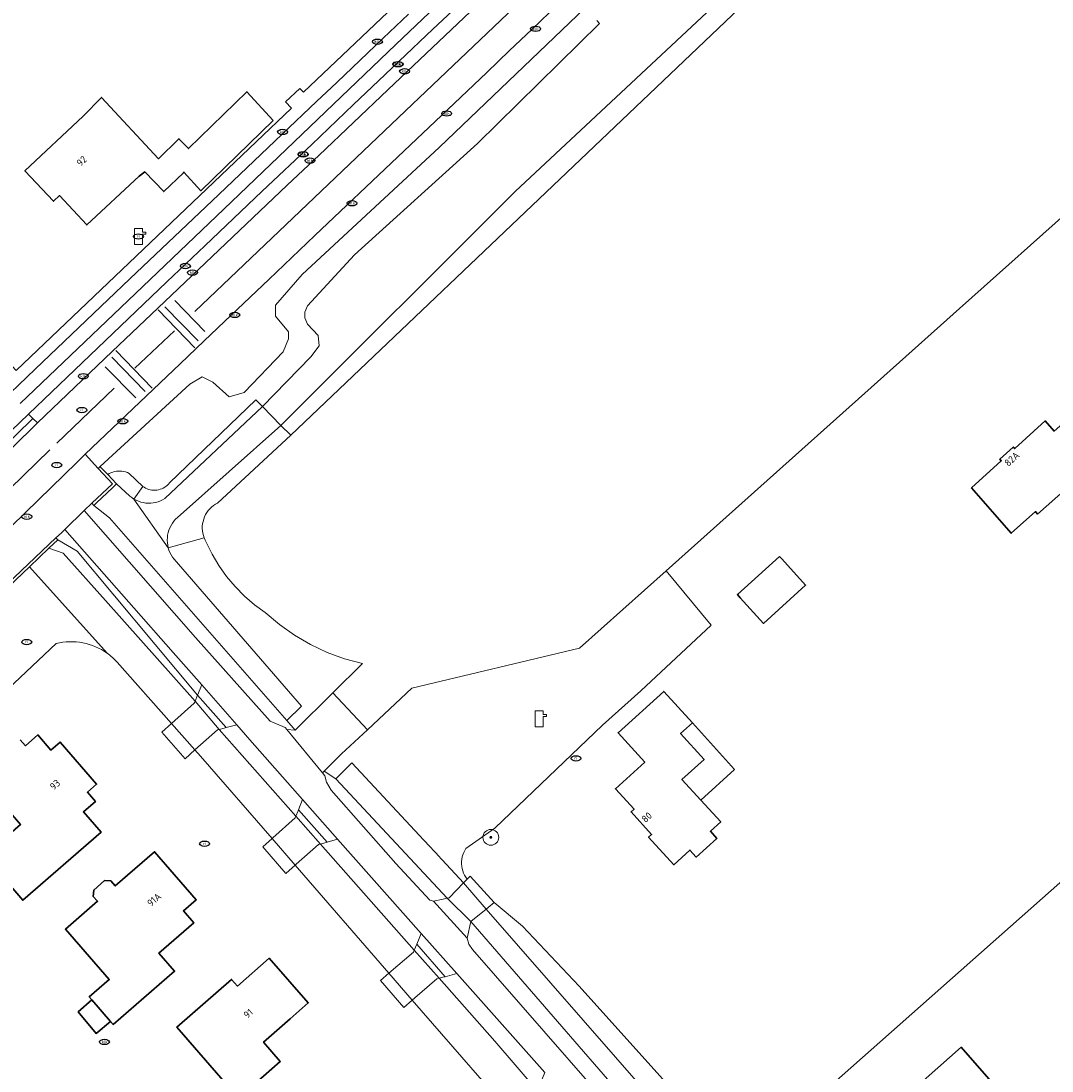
# Model space of a CAD drawing. Header units: metres. Extents: x 103671 to 105190, y 427150 to 429171.
# Tile 108 of 256: x 104061 to 104191, y 427918 to 428050. Entities that reach past the tile are written whole.
import ezdxf
from ezdxf.enums import TextEntityAlignment as Align

# ---------------------------------------------------------------- set-up
doc = ezdxf.new("R2010")
doc.units = ezdxf.units.M
for name, color, linetype, lineweight in [('B-WE-GR-BOOM-S', 253, 'Continuous', 25), ('B-WE-GR-GROENVOORZIENING-GV', 253, 'Continuous', 18), ('B-WE-GR-HAAG-GV', 253, 'Continuous', 13), ('B-WE-IE-MEUBILAIR-S', 253, 'Continuous', 25), ('B-WE-IE-TERREINAFSCHEIDING_KUNSTMATIG_MUUR-G', 253, 'IE-TERREINAFSCHEIDING_KUNSTMATIG-SO', 18), ('B-WE-IE-TERREINAFSCHEIDING_KUNSTMATIG_MUUR-GV', 253, 'Continuous', 18), ('B-WE-KL-WATER-S', 253, 'Continuous', 25), ('B-WE-KW-KUNSTWERK_DEK-GV', 253, 'Continuous', 18), ('B-WE-KW-KUNSTWERK_LANDHOOFD-GV', 253, 'Continuous', 18), ('B-WE-OG-BEBOUWING-GV', 253, 'Continuous', 35), ('B-WE-OG-BEBOUWING-T18', 7, 'Continuous', 18), ('B-WE-OG-BEBOUWING_OVERBOUWING-GV', 253, 'Continuous', 18), ('B-WE-OG-TERREIN_ERF-GV', 253, 'Continuous', 18), ('B-WE-OG-TERREIN_OEVER-GV', 253, 'Continuous', 18), ('B-WE-OG-TERREIN_ONBEGROEID_ZAND-GV', 253, 'Continuous', 18), ('B-WE-OG-WATER_SLOOT-GV', 253, 'Continuous', 18), ('B-WE-OG-WEG-GV', 253, 'Continuous', 18), ('B-WE-VH-GESLOTENVERHARDING-GV', 253, 'Continuous', 18), ('B-WE-VH-GESLOTENVERHARDING_ASFALT-GV', 253, 'Continuous', 18), ('B-WE-VH-GESLOTENVERHARDING_BETON-GV', 253, 'Continuous', 18), ('B-WE-VH-OPENVERHARDING_BETONELEMENT-GV', 253, 'Continuous', 18), ('B-WE-VH-OPENVERHARDING_BETONSTRAATSTEEN-GV', 253, 'Continuous', 18), ('B-WE-VH-OPENVERHARDING_TEGEL-GV', 253, 'Continuous', 18), ('B-WE-VW-MARKERING_PICTOGRAM-G', 253, 'Continuous', 18)]:
    doc.layers.add(name, color=color, linetype=linetype, lineweight=lineweight)
doc.styles.add('NLCS-ISO', font='NLCS-ISO.ttf')
doc.styles.add('NLCS-ISO-M500-T18', font='NLCS-ISO.ttf', dxfattribs={"height": 0.9})
doc.linetypes.add('IE-TERREINAFSCHEIDING_KUNSTMATIG-SO', pattern='A,4,[82,NLCS.SHX,S=0.75,R=90,X=0,Y=0],4,-2', length=10)

# ---------------------------------------------------------------- blocks, each defined once
blk = doc.blocks.new('SKL-WATER_POMP-SO')
at = {"color": 0, "linetype": 'ByBlock', "lineweight": 18}
blk.add_lwpolyline([(1, 1.09), (1, 2), (-1, 2), (-1, -2), (1, -2), (1, 0.57), (1.85, 0.57), (1.85, 1.09)], close=True, dxfattribs=at)
blk = doc.blocks.new('SIE-MEUBILAIR_PUT_KOLK-SO')
blk.add_ellipse((0, 0), major_axis=(1.25, 0), ratio=0.54)
at = {"style": 'NLCS-ISO'}
blk.add_text('klk', height=0.75, dxfattribs=at).set_placement((0.03, 0), align=Align.MIDDLE_CENTER)
blk = doc.blocks.new('SIE-MEUBILAIR_PUT_RIOOLPUT-SO')
blk.add_ellipse((0, 0), major_axis=(1.25, 0), ratio=0.54)
at = {"style": 'NLCS-ISO'}
blk.add_text('ri', height=0.75, dxfattribs=at).set_placement((-0.04, 0.07), align=Align.MIDDLE_CENTER)
blk = doc.blocks.new('SGR-BOOM_GBKN-SO')
at = {"linetype": 'ByBlock', "lineweight": 18}
h = blk.add_hatch(color=0, dxfattribs=at)
h.dxf.hatch_style = 1
edge = h.paths.add_edge_path()
edge.add_arc((0, 0), 0.25, 0, 360)
at = {"color": 0, "linetype": 'ByBlock', "lineweight": 18}
for radius in [2, 0.25]:
    blk.add_circle((0, 0), radius, dxfattribs=at)
at = {"color": 0, "linetype": 'ByBlock', "lineweight": 18, "style": 'NLCS-ISO'}
blk.add_attdef('SOORT', (2.5, 0), '', height=1.5, dxfattribs=at)

msp = doc.modelspace()

# ---------------------------------------------------------------- linework, layer by layer
at = {"layer": 'B-WE-GR-GROENVOORZIENING-GV', "flags": 128}
msp.add_lwpolyline([(104066.539, 427986.359), (104066.124, 427985.956), (104065.41, 427985.302), (104065.649, 427985.064), (104068.107, 427983.62), (104072.602, 427978.247), (104083.279, 427965.485), (104083.799, 427966.772), (104080.195, 427970.863)], close=True, dxfattribs=at)
at = {"layer": 'B-WE-GR-HAAG-GV', "flags": 128}
msp.add_lwpolyline([(104061.975, 428000.891), (104062.524, 428000.362), (104063.107, 427999.816), (104072.521, 428008.793), (104078.314, 428014.292), (104083.415, 428019.141), (104094.568, 428029.749), (104098.616, 428033.538), (104107.268, 428041.755), (104112.115, 428046.355), (104120.823, 428054.657), (104119.82, 428055.909), (104117.938, 428054.126), (104112.961, 428049.411), (104108.689, 428045.379), (104106.097, 428042.89), (104102.953, 428039.907), (104097.677, 428034.881), (104091.426, 428028.987), (104084.179, 428022.112), (104079.401, 428017.555)], close=True, dxfattribs=at)
at = {"layer": 'B-WE-IE-TERREINAFSCHEIDING_KUNSTMATIG_MUUR-G', "flags": 128}
msp.add_lwpolyline([(104002.947, 427925.373), (104002.69, 427925.65), (104065.41, 427985.302), (104065.649, 427985.064), (104064.543, 427984.011), (104062.088, 427981.674), (104004.954, 427927.284), (104003.716, 427926.105)], close=True, dxfattribs=at)
at = {"layer": 'B-WE-IE-TERREINAFSCHEIDING_KUNSTMATIG_MUUR-GV', "flags": 128}
for points in [[(104069.958, 427989.675), (104070.223, 427989.407), (104070.557, 427989.724), (104072.552, 427991.614), (104073.064, 427992.099), (104071.955, 427993.278), (104071.103, 427994.183), (104071.01, 427994.282), (104070.744, 427994.031), (104072.544, 427992.115)], [(104004.954, 427927.284), (104062.088, 427981.674), (104064.543, 427984.011), (104065.649, 427985.064), (104065.41, 427985.302), (104002.69, 427925.65), (104002.947, 427925.373), (104003.716, 427926.105)]]:
    msp.add_lwpolyline(points, close=True, dxfattribs=at)
at = {"layer": 'B-WE-KW-KUNSTWERK_DEK-GV', "flags": 128}
for points in [[(104085.997, 427961.153), (104086.628, 427961.326), (104086.884, 427961.396), (104083.279, 427965.485), (104082.968, 427964.717), (104082.929, 427964.619), (104082.866, 427964.462), (104079.992, 427961.913), (104078.763, 427960.822), (104081.703, 427957.478), (104082.956, 427958.583), (104085.813, 427961.102)], [(104099.61, 427946.955), (104095.997, 427951.033), (104095.951, 427950.922), (104095.665, 427950.229), (104095.58, 427950.023), (104092.763, 427947.513), (104092.687, 427947.445), (104091.491, 427946.379), (104094.43, 427943.026), (104095.584, 427944.045), (104095.727, 427944.172), (104098.532, 427946.65), (104098.773, 427946.718)], [(104117.654, 427942.692), (104116.827, 427941.835), (104115.002, 427939.945), (104114.753, 427939.893), (104114.257, 427939.79), (104113.02, 427939.531), (104117.275, 427934.885), (104117.715, 427936.954), (104119.653, 427938.521), (104120.683, 427939.355)], [(104110.919, 427934.121), (104110.597, 427933.359), (104110.493, 427933.113), (104107.405, 427930.435), (104106.345, 427929.516), (104109.287, 427926.143), (104110.34, 427927.055), (104110.661, 427927.333), (104113.428, 427929.733), (104113.737, 427929.811), (104114.216, 427929.941), (104114.484, 427930.013)]]:
    msp.add_lwpolyline(points, close=True, dxfattribs=at)
at = {"layer": 'B-WE-KW-KUNSTWERK_LANDHOOFD-GV', "flags": 128}
for points in [[(104083.279, 427965.485), (104082.968, 427964.717), (104085.997, 427961.153), (104086.628, 427961.326), (104086.884, 427961.396)], [(104079.992, 427961.913), (104078.763, 427960.822), (104081.703, 427957.478), (104082.956, 427958.583)], [(104095.997, 427951.033), (104095.951, 427950.922), (104095.665, 427950.229), (104098.773, 427946.718), (104099.61, 427946.955)], [(104092.687, 427947.445), (104091.491, 427946.379), (104094.43, 427943.026), (104095.584, 427944.045)], [(104116.827, 427941.835), (104119.653, 427938.521), (104120.683, 427939.355), (104117.654, 427942.692), (104117.272, 427942.296)], [(104114.753, 427939.893), (104114.257, 427939.79), (104113.02, 427939.531), (104117.275, 427934.885), (104117.715, 427936.954)], [(104110.919, 427934.121), (104110.597, 427933.359), (104113.737, 427929.811), (104114.216, 427929.941), (104114.484, 427930.013)], [(104107.405, 427930.435), (104106.345, 427929.516), (104109.287, 427926.143), (104110.34, 427927.055)]]:
    msp.add_lwpolyline(points, close=True, dxfattribs=at)
at = {"layer": 'B-WE-OG-BEBOUWING-GV', "flags": 128}
for points in [[(104092.829, 428037.913), (104089.505, 428041.518), (104082.132, 428034.361), (104080.929, 428035.6), (104078.339, 428033.087), (104071.19, 428040.814), (104068.873, 428038.444), (104061.509, 428031.578), (104065.108, 428027.717), (104065.879, 428028.436), (104069.322, 428024.743), (104075.915, 428030.89), (104076.622, 428031.421), (104079.029, 428028.941), (104081.489, 428031.328), (104081.567, 428031.404), (104083.698, 428029.051)], [(104189.171, 427988.301), (104192.834, 427991.54), (104192.562, 427991.848), (104194.717, 427993.754), (104196.37, 427991.884), (104201.324, 427996.265), (104195.668, 428002.661), (104191.271, 427998.772), (104190.151, 428000.039), (104186.306, 427996.549), (104186.117, 427996.758), (104184.421, 427995.219), (104184.61, 427995.01), (104180.868, 427991.614), (104185.862, 427985.888), (104188.898, 427988.623)], [(104156.637, 427982.976), (104151.331, 427978.155), (104151.7, 427977.749), (104154.627, 427974.528), (104159.933, 427979.349), (104156.936, 427982.646)], [(104145.656, 427961.987), (104142.052, 427965.953), (104136.302, 427960.756), (104139.665, 427957.056), (104135.963, 427953.694), (104138.304, 427951.118), (104137.934, 427950.782), (104140.516, 427947.94), (104140.146, 427947.604), (104143.306, 427944.125), (104145.342, 427945.974), (104146.149, 427945.086), (104148.74, 427947.44), (104147.933, 427948.328), (104149.228, 427949.505), (104146.713, 427952.272), (104144.352, 427954.87), (104147.128, 427957.393), (104144.176, 427960.642)], [(104072.324, 427924.367), (104072.649, 427923.993), (104080.375, 427930.706), (104078.407, 427932.97), (104082.803, 427936.79), (104081.493, 427938.297), (104083.116, 427939.707), (104077.862, 427945.754), (104072.903, 427941.444), (104072.358, 427942.071), (104071.56, 427942.127), (104070.186, 427940.933), (104070.13, 427940.135), (104070.675, 427939.508), (104066.629, 427935.992), (104072.139, 427929.652), (104069.625, 427927.468), (104069.95, 427927.095)], [(104094.971, 427924.706), (104097.239, 427926.7), (104092.315, 427932.336), (104088.301, 427928.829), (104087.577, 427929.658), (104080.687, 427923.637), (104088.442, 427914.719), (104093.703, 427919.332), (104091.613, 427921.755)], [(104069.95, 427927.095), (104068.24, 427925.564), (104070.516, 427922.86), (104072.324, 427924.367)]]:
    msp.add_lwpolyline(points, close=True, dxfattribs=at)
for points in [[(104057.209, 427956.657), (104057.815, 427955.96), (104056.266, 427954.616), (104060.972, 427949.193), (104056.402, 427945.228), (104061.242, 427939.649), (104071.115, 427948.214), (104068.893, 427950.775), (104070.396, 427952.079), (104069.387, 427953.242), (104070.558, 427954.258), (104065.951, 427959.568), (104064.787, 427958.559), (104063.129, 427960.47), (104061.573, 427959.12), (104060.918, 427959.875)], [(104182.785, 427900.473), (104185.602, 427903.107), (104187.404, 427901.147), (104187.887, 427901.586), (104193.197, 427895.827), (104199.166, 427901.059), (104189.878, 427911.654), (104189.277, 427911.127), (104184.464, 427916.616), (104183.923, 427916.142), (104179.566, 427921.113), (104173.648, 427915.925), (104175.625, 427913.669), (104171.849, 427910.12), (104177.658, 427903.938), (104176.94, 427903.313), (104179.255, 427900.651)]]:
    msp.add_lwpolyline(points, dxfattribs=at)
at = {"layer": 'B-WE-OG-BEBOUWING_OVERBOUWING-GV', "flags": 128}
msp.add_lwpolyline([(104145.656, 427961.987), (104144.176, 427960.642), (104147.128, 427957.393), (104144.352, 427954.87), (104146.713, 427952.272), (104150.968, 427956.14)], close=True, dxfattribs=at)
at = {"layer": 'B-WE-OG-TERREIN_ERF-GV', "flags": 128}
for points in [[(104173.274, 428072.713), (104095.051, 427998.255), (104085.811, 427989.687), (104085.545, 427989.54), (104085.293, 427989.371), (104085.056, 427989.181), (104084.837, 427988.97), (104084.637, 427988.741), (104084.458, 427988.496), (104084.301, 427988.237), (104084.166, 427987.964), (104084.057, 427987.681), (104083.972, 427987.389), (104083.912, 427987.091), (104083.879, 427986.789), (104083.873, 427986.486), (104083.892, 427986.183), (104083.938, 427985.882), (104084.01, 427985.587), (104084.108, 427985.3), (104084.229, 427985.021), (104084.375, 427984.755), (104085.112, 427983.25), (104085.969, 427981.809), (104086.94, 427980.443), (104088.018, 427979.16), (104089.197, 427977.969), (104090.468, 427976.877), (104091.824, 427975.892), (104093.606, 427974.389), (104095.512, 427973.046), (104097.527, 427971.875), (104099.637, 427970.882), (104101.825, 427970.077), (104104.074, 427969.465), (104100.349, 427965.792), (104104.69, 427961.133), (104110.308, 427966.369), (104131.428, 427971.391), (104142.362, 427981.165), (104179.317, 428014.2), (104194.509, 428027.755)], [(104017.374, 428055.631), (104030.776, 428041.219), (104040.394, 428030.546), (104044.193, 428026.904), (104047.545, 428024.141), (104053.81, 428016.472), (104053.948, 428016.186), (104054.06, 428015.889), (104054.146, 428015.584), (104054.205, 428015.272), (104054.069, 428014.077), (104053.919, 428013.459), (104053.909, 428013.445), (104054.924, 428012.562), (104059.452, 428007.433), (104060.417, 428006.404), (104095.12, 428039.448), (104094.378, 428040.249), (104096.19, 428041.927), (104096.616, 428041.467), (104116.256, 428060.109)], [(104194.509, 428027.755), (104179.317, 428014.2), (104142.362, 427981.165), (104148.03, 427974.316), (104139.176, 427966.035), (104134.317, 427961.722), (104120.743, 427948.734), (104117.12, 427946.177), (104116.966, 427945.923), (104116.835, 427945.657), (104116.728, 427945.38), (104116.647, 427945.095), (104116.592, 427944.803), (104116.564, 427944.508), (104116.562, 427944.212), (104116.587, 427943.916), (104116.638, 427943.624), (104116.716, 427943.337), (104116.819, 427943.059), (104116.947, 427942.792), (104117.098, 427942.536), (104117.272, 427942.296), (104117.654, 427942.692), (104120.683, 427939.355), (104124.235, 427936.395), (104131.398, 427928.83), (104151.73, 427906.21), (104217.616, 427964.538)], [(104065.474, 427971.995), (104011.871, 427921.466), (104011.162, 427920.797), (104010.071, 427919.743), (104028.905, 427887.073), (104051.965, 427908.894), (104052.199, 427909.835), (104055.415, 427906.317), (104052.135, 427906.433), (104052.085, 427906.385), (104053.781, 427906.345), (104055.514, 427904.529), (104049.375, 427898.671), (104046.814, 427901.355), (104029.948, 427885.261), (104043.898, 427860.845), (104059.681, 427875.75)], [(104122.838, 427912.667), (104110.34, 427927.055), (104109.287, 427926.143), (104106.345, 427929.516), (104107.405, 427930.435), (104095.584, 427944.045), (104094.43, 427943.026), (104091.491, 427946.379), (104092.687, 427947.445), (104083.647, 427957.792), (104082.956, 427958.583), (104081.703, 427957.478), (104078.763, 427960.822), (104079.992, 427961.913), (104073.131, 427969.649)], [(104060.918, 427959.875), (104061.573, 427959.12), (104063.129, 427960.47), (104064.787, 427958.559), (104065.951, 427959.568), (104070.558, 427954.258), (104069.387, 427953.242), (104070.396, 427952.079), (104068.893, 427950.775), (104071.115, 427948.214), (104061.242, 427939.649), (104056.402, 427945.228), (104060.972, 427949.193), (104056.266, 427954.616), (104057.815, 427955.96), (104057.209, 427956.657)], [(104179.255, 427900.651), (104176.94, 427903.313), (104177.658, 427903.938), (104171.849, 427910.12), (104175.625, 427913.669), (104173.648, 427915.925), (104179.566, 427921.113), (104183.923, 427916.142), (104184.464, 427916.616), (104189.277, 427911.127), (104189.878, 427911.654), (104199.166, 427901.059)]]:
    msp.add_lwpolyline(points, dxfattribs=at)
for points in [[(104089.505, 428041.518), (104092.829, 428037.913), (104083.698, 428029.051), (104081.567, 428031.404), (104081.489, 428031.328), (104079.029, 428028.941), (104076.622, 428031.421), (104075.915, 428030.89), (104069.322, 428024.743), (104065.879, 428028.436), (104065.108, 428027.717), (104061.509, 428031.578), (104068.873, 428038.444), (104071.19, 428040.814), (104078.339, 428033.087), (104080.929, 428035.6), (104082.132, 428034.361)], [(104192.834, 427991.54), (104189.171, 427988.301), (104188.898, 427988.623), (104185.862, 427985.888), (104180.868, 427991.614), (104184.61, 427995.01), (104184.421, 427995.219), (104186.117, 427996.758), (104186.306, 427996.549), (104190.151, 428000.039), (104191.271, 427998.772), (104195.668, 428002.661), (104201.324, 427996.265), (104196.37, 427991.884), (104194.717, 427993.754), (104192.562, 427991.848)], [(104151.331, 427978.155), (104156.637, 427982.976), (104156.936, 427982.646), (104159.933, 427979.349), (104154.627, 427974.528), (104151.7, 427977.749)], [(104142.052, 427965.953), (104145.656, 427961.987), (104150.968, 427956.14), (104146.713, 427952.272), (104149.228, 427949.505), (104147.933, 427948.328), (104148.74, 427947.44), (104146.149, 427945.086), (104145.342, 427945.974), (104143.306, 427944.125), (104140.146, 427947.604), (104140.516, 427947.94), (104137.934, 427950.782), (104138.304, 427951.118), (104135.963, 427953.694), (104139.665, 427957.056), (104136.302, 427960.756)], [(104244.611, 427934.53), (104243.513, 427935.75), (104217.616, 427964.538), (104151.73, 427906.21), (104165.67, 427889.791), (104165.751, 427889.696), (104170.53, 427884.169), (104177.771, 427875.794), (104208.233, 427902.563), (104234.296, 427925.466)], [(104069.95, 427927.095), (104069.625, 427927.468), (104072.139, 427929.652), (104066.629, 427935.992), (104070.675, 427939.508), (104070.13, 427940.135), (104070.186, 427940.933), (104071.56, 427942.127), (104072.358, 427942.071), (104072.903, 427941.444), (104077.862, 427945.754), (104083.116, 427939.707), (104081.493, 427938.297), (104082.803, 427936.79), (104078.407, 427932.97), (104080.375, 427930.706), (104072.649, 427923.993), (104072.324, 427924.367), (104070.516, 427922.86), (104068.24, 427925.564)], [(104087.577, 427929.658), (104088.301, 427928.829), (104092.315, 427932.336), (104097.239, 427926.7), (104094.971, 427924.706), (104091.613, 427921.755), (104093.703, 427919.332), (104088.442, 427914.719), (104080.687, 427923.637)]]:
    msp.add_lwpolyline(points, close=True, dxfattribs=at)
at = {"layer": 'B-WE-OG-TERREIN_ERF-GV'}
for points in [[(104071.896, 427970.76, 0.2212225), (104065.474, 427971.995)], [(104073.131, 427969.649, 0.0537386), (104071.896, 427970.76)]]:
    msp.add_lwpolyline(points, format="xyb", dxfattribs=at)
at = {"layer": 'B-WE-OG-TERREIN_OEVER-GV', "flags": 128}
for points in [[(104158.918, 428062.204), (104123.33, 428028.951), (104093.775, 427999.457), (104095.051, 427998.255), (104173.274, 428072.713)], [(104132.16, 428052.12), (104113.745, 428034.498), (104096.475, 428018.486), (104093.114, 428014.633), (104093.114, 428013.262), (104094.739, 428011.254), (104094.739, 428010.393), (104094.07, 428008.767), (104089.164, 428003.632), (104087.268, 428003.074), (104085.205, 428004.915), (104083.867, 428005.585), (104082.306, 428004.692), (104071.01, 427994.282), (104071.103, 427994.183), (104071.955, 427993.278), (104072.156, 427993.402), (104072.368, 427993.508), (104072.588, 427993.595), (104072.815, 427993.661), (104073.047, 427993.706), (104073.282, 427993.731), (104073.519, 427993.733), (104073.755, 427993.714), (104073.988, 427993.674), (104074.216, 427993.613), (104074.438, 427993.532), (104074.652, 427993.431), (104076.367, 427991.798), (104076.542, 427991.68), (104076.725, 427991.577), (104076.917, 427991.491), (104077.115, 427991.421), (104077.318, 427991.369), (104077.526, 427991.334), (104077.735, 427991.316), (104077.945, 427991.317), (104078.155, 427991.335), (104078.362, 427991.372), (104078.565, 427991.426), (104078.763, 427991.496), (104078.954, 427991.584), (104079.137, 427991.687), (104079.31, 427991.806), (104079.473, 427991.939), (104079.624, 427992.086), (104079.762, 427992.244), (104090.628, 428002.715), (104091.484, 428001.842), (104097.575, 428008.123), (104098.597, 428009.498), (104098.475, 428010.827), (104097.158, 428012.24), (104096.807, 428013.037), (104096.807, 428013.739), (104097.158, 428014.568), (104103.079, 428020.987), (104118.574, 428034.986), (104133.933, 428050.126), (104133.611, 428050.522)], [(104117.272, 427942.296), (104117.098, 427942.536), (104116.947, 427942.792), (104116.819, 427943.059), (104116.716, 427943.337), (104116.638, 427943.624), (104116.587, 427943.916), (104116.562, 427944.212), (104116.564, 427944.508), (104116.592, 427944.803), (104116.647, 427945.095), (104116.728, 427945.38), (104116.835, 427945.657), (104116.966, 427945.923), (104117.12, 427946.177), (104120.743, 427948.734), (104134.317, 427961.722), (104139.176, 427966.035), (104148.03, 427974.316), (104142.362, 427981.165), (104131.428, 427971.391), (104110.308, 427966.369), (104104.69, 427961.133), (104101.422, 427958.088), (104099.247, 427955.894), (104100.709, 427954.954), (104102.71, 427956.973), (104111.808, 427947.217), (104111.832, 427947.191), (104111.857, 427947.165), (104113.816, 427945.063)], [(104114.102, 427944.756), (104116.827, 427941.835), (104117.272, 427942.296)]]:
    msp.add_lwpolyline(points, dxfattribs=at)
for points in [[(104091.484, 428001.842), (104090.628, 428002.715), (104079.762, 427992.244), (104079.624, 427992.086), (104079.473, 427991.939), (104079.31, 427991.806), (104079.137, 427991.687), (104078.954, 427991.584), (104078.763, 427991.496), (104078.565, 427991.426), (104078.362, 427991.372), (104078.155, 427991.335), (104077.945, 427991.317), (104077.735, 427991.316), (104077.526, 427991.334), (104077.318, 427991.369), (104077.115, 427991.421), (104076.917, 427991.491), (104076.725, 427991.577), (104076.542, 427991.68), (104076.367, 427991.798), (104075.267, 427990.202), (104075.543, 427990.051), (104075.83, 427989.924), (104076.128, 427989.823), (104076.433, 427989.748), (104076.744, 427989.699), (104077.057, 427989.678), (104077.372, 427989.684), (104077.684, 427989.717), (104077.993, 427989.777), (104078.295, 427989.864), (104078.589, 427989.977), (104078.871, 427990.114), (104079.141, 427990.276)], [(104084.108, 427985.3), (104084.01, 427985.587), (104083.938, 427985.882), (104083.892, 427986.183), (104083.873, 427986.486), (104083.879, 427986.789), (104083.912, 427987.091), (104083.972, 427987.389), (104084.057, 427987.681), (104084.166, 427987.964), (104084.301, 427988.237), (104084.458, 427988.496), (104084.637, 427988.741), (104084.837, 427988.97), (104085.056, 427989.181), (104085.293, 427989.371), (104085.545, 427989.54), (104085.811, 427989.687), (104095.051, 427998.255), (104093.775, 427999.457), (104080.744, 427987.872), (104080.511, 427987.649), (104080.298, 427987.407), (104080.106, 427987.147), (104079.937, 427986.872), (104079.792, 427986.584), (104079.672, 427986.284), (104079.578, 427985.976), (104079.511, 427985.66), (104079.471, 427985.34), (104079.458, 427985.017), (104079.473, 427984.695), (104079.515, 427984.375), (104079.584, 427984.06)], [(104074.652, 427993.431), (104074.438, 427993.532), (104074.216, 427993.613), (104073.988, 427993.674), (104073.755, 427993.714), (104073.519, 427993.733), (104073.282, 427993.731), (104073.047, 427993.706), (104072.815, 427993.661), (104072.588, 427993.595), (104072.368, 427993.508), (104072.156, 427993.402), (104071.955, 427993.278), (104073.064, 427992.099), (104074.76, 427990.573), (104075.005, 427990.376), (104075.267, 427990.202), (104076.367, 427991.798)], [(104072.199, 427987.846), (104070.223, 427989.407), (104069.958, 427989.675), (104068.998, 427988.744), (104083.023, 427972.733), (104092.419, 427962.198), (104094.345, 427961.417), (104094.549, 427961.167), (104095.585, 427961.095), (104094.535, 427962.306)], [(104072.602, 427978.247), (104068.107, 427983.62), (104065.649, 427985.064), (104064.543, 427984.011), (104066.358, 427983.382), (104071.665, 427977.425), (104082.628, 427965.117), (104082.968, 427964.717), (104083.279, 427965.485)], [(104104.074, 427969.465), (104101.825, 427970.077), (104099.637, 427970.882), (104097.527, 427971.875), (104095.512, 427973.046), (104093.606, 427974.389), (104091.824, 427975.892), (104090.468, 427976.877), (104089.197, 427977.969), (104088.018, 427979.16), (104086.94, 427980.443), (104085.969, 427981.809), (104085.112, 427983.25), (104084.375, 427984.755), (104084.229, 427985.021), (104084.108, 427985.3), (104079.584, 427984.06), (104079.679, 427983.752), (104079.801, 427983.453), (104079.947, 427983.166), (104080.118, 427982.892), (104080.311, 427982.633), (104096.369, 427964.115), (104094.535, 427962.306), (104095.585, 427961.095), (104100.349, 427965.792)], [(104086.884, 427961.396), (104086.628, 427961.326), (104085.997, 427961.153), (104095.665, 427950.229), (104095.951, 427950.922), (104095.997, 427951.033), (104096.529, 427952.321), (104089.89, 427959.858), (104088.214, 427961.76)], [(104100.709, 427954.954), (104099.247, 427955.894), (104099.034, 427955.679), (104099.338, 427955.306), (104099.555, 427954.518), (104100.108, 427953.499), (104108.272, 427944.256), (104112.543, 427939.635), (104113.02, 427939.531), (104114.257, 427939.79), (104114.753, 427939.893)], [(104100.94, 427947.331), (104099.61, 427946.955), (104098.773, 427946.718), (104110.597, 427933.359), (104110.919, 427934.121), (104111.21, 427934.81), (104111.482, 427935.454)], [(104131.398, 427928.83), (104124.235, 427936.395), (104120.683, 427939.355), (104119.653, 427938.521), (104148.207, 427905.874), (104149.527, 427904.321), (104151.73, 427906.21)], [(104117.715, 427936.954), (104117.275, 427934.885), (104117.477, 427934.11), (104117.962, 427933.418), (104142.033, 427905.884), (104146.006, 427901.327), (104147.512, 427902.604)], [(104115.958, 427930.412), (104114.484, 427930.013), (104114.216, 427929.941), (104113.737, 427929.811), (104120.757, 427921.879), (104126.124, 427915.64), (104126.385, 427916.286), (104126.479, 427916.52), (104127.044, 427917.922)]]:
    msp.add_lwpolyline(points, close=True, dxfattribs=at)
at = {"layer": 'B-WE-OG-TERREIN_OEVER-GV'}
msp.add_lwpolyline([(104113.816, 427945.063, 0.1333541), (104114.102, 427944.756)], format="xyb", dxfattribs=at)
at = {"layer": 'B-WE-OG-TERREIN_ONBEGROEID_ZAND-GV', "flags": 128}
msp.add_lwpolyline([(104062.524, 428000.362), (104063.107, 427999.816), (104072.521, 428008.793), (104078.314, 428014.292), (104083.415, 428019.141), (104094.568, 428029.749), (104098.616, 428033.538), (104107.268, 428041.755), (104112.115, 428046.355), (104120.823, 428054.657), (104119.82, 428055.909), (104117.938, 428054.126), (104112.961, 428049.411), (104108.689, 428045.379), (104106.097, 428042.89), (104102.953, 428039.907), (104097.677, 428034.881), (104091.426, 428028.987), (104084.179, 428022.112), (104079.401, 428017.555), (104061.975, 428000.891)], close=True, dxfattribs=at)
at = {"layer": 'B-WE-OG-WATER_SLOOT-GV', "flags": 128}
for points in [[(104133.611, 428050.522), (104133.933, 428050.126), (104118.574, 428034.986), (104103.079, 428020.987), (104097.158, 428014.568), (104096.807, 428013.739), (104096.807, 428013.037), (104097.158, 428012.24), (104098.475, 428010.827), (104098.597, 428009.498), (104097.575, 428008.123), (104091.484, 428001.842), (104093.775, 427999.457), (104123.33, 428028.951), (104158.918, 428062.204)], [(104113.737, 427929.811), (104110.597, 427933.359), (104098.773, 427946.718), (104095.665, 427950.229), (104085.997, 427961.153), (104082.968, 427964.717), (104082.628, 427965.117), (104071.665, 427977.425), (104066.358, 427983.382), (104064.543, 427984.011), (104062.088, 427981.674), (104071.896, 427970.76)], [(104071.896, 427970.76), (104062.088, 427981.674), (104004.954, 427927.284), (104007.418, 427924.622), (104008.702, 427923.562), (104011.871, 427921.466), (104065.474, 427971.995)], [(104073.131, 427969.649), (104079.992, 427961.913), (104082.956, 427958.583), (104083.647, 427957.792), (104092.687, 427947.445), (104095.584, 427944.045), (104107.405, 427930.435), (104110.34, 427927.055), (104122.838, 427912.667), (104124.788, 427910.422), (104132.993, 427900.976), (104133.723, 427899.989), (104137.215, 427896.896), (104139.717, 427899.839), (104128.136, 427913.301), (104126.124, 427915.64), (104120.757, 427921.879), (104113.737, 427929.811)], [(104113.816, 427945.063), (104111.857, 427947.165), (104111.832, 427947.191), (104111.808, 427947.217), (104102.71, 427956.973), (104100.709, 427954.954), (104114.753, 427939.893), (104117.715, 427936.954), (104147.512, 427902.604), (104149.527, 427904.321), (104148.207, 427905.874), (104119.653, 427938.521)], [(104119.653, 427938.521), (104116.827, 427941.835), (104114.102, 427944.756)]]:
    msp.add_lwpolyline(points, dxfattribs=at)
for points in [[(104093.775, 427999.457), (104091.484, 428001.842), (104079.141, 427990.276), (104078.871, 427990.114), (104078.589, 427989.977), (104078.295, 427989.864), (104077.993, 427989.777), (104077.684, 427989.717), (104077.372, 427989.684), (104077.057, 427989.678), (104076.744, 427989.699), (104076.433, 427989.748), (104076.128, 427989.823), (104075.83, 427989.924), (104075.543, 427990.051), (104075.267, 427990.202), (104079.584, 427984.06), (104079.515, 427984.375), (104079.473, 427984.695), (104079.458, 427985.017), (104079.471, 427985.34), (104079.511, 427985.66), (104079.578, 427985.976), (104079.672, 427986.284), (104079.792, 427986.584), (104079.937, 427986.872), (104080.106, 427987.147), (104080.298, 427987.407), (104080.511, 427987.649), (104080.744, 427987.872)], [(104080.311, 427982.633), (104080.118, 427982.892), (104079.947, 427983.166), (104079.801, 427983.453), (104079.679, 427983.752), (104079.584, 427984.06), (104075.267, 427990.202), (104075.005, 427990.376), (104074.76, 427990.573), (104073.064, 427992.099), (104072.552, 427991.614), (104070.557, 427989.724), (104070.223, 427989.407), (104072.199, 427987.846), (104094.535, 427962.306), (104096.369, 427964.115)]]:
    msp.add_lwpolyline(points, close=True, dxfattribs=at)
at = {"layer": 'B-WE-OG-WATER_SLOOT-GV'}
for points in [[(104065.474, 427971.995, -0.2212225), (104071.896, 427970.76)], [(104071.896, 427970.76, -0.0537386), (104073.131, 427969.649)], [(104114.102, 427944.756, -0.1333541), (104113.816, 427945.063)]]:
    msp.add_lwpolyline(points, format="xyb", dxfattribs=at)
at = {"layer": 'B-WE-OG-WEG-GV', "flags": 128}
msp.add_lwpolyline([(104128.752, 428052.547), (104125.433, 428049.385), (104122.604, 428046.727), (104119.733, 428043.965), (104114.819, 428039.305), (104108.523, 428033.327), (104098.045, 428023.404), (104092.249, 428017.884), (104087.502, 428013.369), (104084.095, 428010.135), (104081.083, 428007.256), (104075.991, 428002.397), (104069.093, 427995.847), (104070.744, 427994.031), (104071.01, 427994.282), (104082.306, 428004.692), (104083.867, 428005.585), (104085.205, 428004.915), (104087.268, 428003.074), (104089.164, 428003.632), (104094.07, 428008.767), (104094.739, 428010.393), (104094.739, 428011.254), (104093.114, 428013.262), (104093.114, 428014.633), (104096.475, 428018.486), (104113.745, 428034.498), (104132.16, 428052.12)], dxfattribs=at)
at = {"layer": 'B-WE-VH-GESLOTENVERHARDING-GV', "flags": 128}
for points in [[(104083.279, 427965.485), (104086.884, 427961.396), (104088.214, 427961.76), (104083.799, 427966.772)], [(104095.997, 427951.033), (104099.61, 427946.955), (104100.94, 427947.331), (104096.529, 427952.321)], [(104110.919, 427934.121), (104114.484, 427930.013), (104115.958, 427930.412), (104111.482, 427935.454), (104111.21, 427934.81)]]:
    msp.add_lwpolyline(points, close=True, dxfattribs=at)
at = {"layer": 'B-WE-VH-GESLOTENVERHARDING_ASFALT-GV', "flags": 128}
for points in [[(104120.823, 428054.657), (104112.115, 428046.355), (104107.268, 428041.755), (104098.616, 428033.538), (104094.568, 428029.749), (104083.415, 428019.141), (104078.314, 428014.292), (104072.521, 428008.793), (104063.107, 427999.816), (104056.675, 427993.52)], [(104055.487, 427994.701), (104061.975, 428000.891), (104079.401, 428017.555), (104084.179, 428022.112), (104091.426, 428028.987), (104097.677, 428034.881), (104102.953, 428039.907), (104106.097, 428042.89), (104108.689, 428045.379), (104112.961, 428049.411), (104117.938, 428054.126)], [(104056.097, 427983.157), (104061.595, 427988.52), (104068.044, 427994.826), (104068.803, 427995.572), (104069.093, 427995.847), (104075.991, 428002.397), (104081.083, 428007.256), (104084.095, 428010.135), (104087.502, 428013.369), (104092.249, 428017.884), (104098.045, 428023.404), (104108.523, 428033.327), (104114.819, 428039.305), (104119.733, 428043.965), (104122.604, 428046.727), (104125.433, 428049.385), (104128.752, 428052.547)], [(104109.864, 428051.308), (104106.694, 428048.292), (104100.822, 428042.705), (104098.274, 428040.286), (104093.94, 428036.169), (104085.983, 428028.593), (104074.758, 428017.932), (104062.823, 428006.568), (104057.615, 428001.601)], [(104142.033, 427905.884), (104117.962, 427933.418), (104117.477, 427934.11), (104117.275, 427934.885), (104113.02, 427939.531), (104112.543, 427939.635), (104108.272, 427944.256), (104100.108, 427953.499), (104099.555, 427954.518), (104099.338, 427955.306), (104099.034, 427955.679), (104094.549, 427961.167), (104094.345, 427961.417), (104092.419, 427962.198), (104083.023, 427972.733), (104068.998, 427988.744), (104066.539, 427986.359), (104080.195, 427970.863), (104083.799, 427966.772), (104088.214, 427961.76), (104089.89, 427959.858), (104096.529, 427952.321), (104100.94, 427947.331), (104111.482, 427935.454), (104115.958, 427930.412), (104127.044, 427917.922)]]:
    msp.add_lwpolyline(points, dxfattribs=at)
msp.add_lwpolyline([(104117.654, 427942.692), (104116.827, 427941.835), (104115.002, 427939.945), (104114.753, 427939.893), (104114.257, 427939.79), (104113.02, 427939.531), (104117.275, 427934.885), (104117.715, 427936.954), (104119.653, 427938.521), (104120.683, 427939.355)], close=True, dxfattribs=at)
at = {"layer": 'B-WE-VH-GESLOTENVERHARDING_BETON-GV', "flags": 128}
for points in [[(104085.997, 427961.153), (104086.628, 427961.326), (104086.884, 427961.396), (104083.279, 427965.485), (104082.968, 427964.717), (104082.929, 427964.619), (104082.866, 427964.462), (104079.992, 427961.913), (104078.763, 427960.822), (104081.703, 427957.478), (104082.956, 427958.583), (104085.813, 427961.102)], [(104099.61, 427946.955), (104095.997, 427951.033), (104095.951, 427950.922), (104095.665, 427950.229), (104095.58, 427950.023), (104092.763, 427947.513), (104092.687, 427947.445), (104091.491, 427946.379), (104094.43, 427943.026), (104095.584, 427944.045), (104095.727, 427944.172), (104098.532, 427946.65), (104098.773, 427946.718)], [(104110.919, 427934.121), (104110.597, 427933.359), (104110.493, 427933.113), (104107.405, 427930.435), (104106.345, 427929.516), (104109.287, 427926.143), (104110.34, 427927.055), (104110.661, 427927.333), (104113.428, 427929.733), (104113.737, 427929.811), (104114.216, 427929.941), (104114.484, 427930.013)]]:
    msp.add_lwpolyline(points, close=True, dxfattribs=at)
at = {"layer": 'B-WE-VH-OPENVERHARDING_BETONELEMENT-GV', "flags": 128}
msp.add_lwpolyline([(104062.524, 428000.362), (104056.103, 427994.084), (104056.675, 427993.52), (104063.107, 427999.816)], close=True, dxfattribs=at)
at = {"layer": 'B-WE-VH-OPENVERHARDING_BETONSTRAATSTEEN-GV', "flags": 128}
for points in [[(104062.524, 428000.362), (104061.975, 428000.891), (104055.487, 427994.701), (104056.103, 427994.084)], [(104104.69, 427961.133), (104100.349, 427965.792), (104095.585, 427961.095), (104094.549, 427961.167), (104099.034, 427955.679), (104099.247, 427955.894), (104101.422, 427958.088)]]:
    msp.add_lwpolyline(points, close=True, dxfattribs=at)
msp.add_lwpolyline([(104002.69, 427925.65), (104065.41, 427985.302), (104066.124, 427985.956), (104066.539, 427986.359), (104068.998, 427988.744), (104069.958, 427989.675), (104072.544, 427992.115), (104070.744, 427994.031), (104069.093, 427995.847), (104068.803, 427995.572), (104068.044, 427994.826), (104061.595, 427988.52), (104056.097, 427983.157)], dxfattribs=at)
at = {"layer": 'B-WE-VH-OPENVERHARDING_TEGEL-GV', "flags": 128}
msp.add_lwpolyline([(104116.256, 428060.109), (104096.616, 428041.467), (104096.19, 428041.927), (104094.378, 428040.249), (104095.12, 428039.448), (104060.417, 428006.404), (104059.452, 428007.433), (104055.706, 428003.902), (104056.199, 428003.354), (104056.078, 428003.225), (104057.615, 428001.601), (104062.823, 428006.568), (104074.758, 428017.932), (104085.983, 428028.593), (104093.94, 428036.169), (104098.274, 428040.286), (104100.822, 428042.705), (104106.694, 428048.292), (104109.864, 428051.308)], dxfattribs=at)
at = {"layer": 'B-WE-VW-MARKERING_PICTOGRAM-G', "flags": 128}
for points in [[(104120.011, 428058.669), (104108.286, 428047.467)], [(104109.48, 428039.107), (104124.929, 428053.813)], [(104108.286, 428047.467), (104086.582, 428026.733)], [(104082.933, 428013.836), (104109.48, 428039.107)], [(104086.582, 428026.733), (104073.596, 428014.327)], [(104080.415, 428015.199), (104084.178, 428011.314)], [(104073.596, 428014.327), (104060.923, 428002.22)], [(104078.334, 428014.038), (104082.927, 428009.261)], [(104083.357, 428010.132), (104079.165, 428014.428)], [(104075.38, 428006.686), (104080.353, 428011.4)], [(104072.476, 428008.068), (104076.679, 428003.762)], [(104072.986, 428008.909), (104077.559, 428004.153)], [(104071.645, 428006.857), (104075.503, 428002.971)], [(104065.551, 427997.238), (104072.768, 428004.174)], [(104059.597, 427991.49), (104064.675, 427996.396)]]:
    msp.add_lwpolyline(points, dxfattribs=at)

# ---------------------------------------------------------------- block references
at = {"layer": 'B-WE-GR-BOOM-S', "xscale": 0.5, "yscale": 0.5, "zscale": 0.5}
msp.add_blockref('SGR-BOOM_GBKN-SO', (104120.255, 427947.571), dxfattribs=at)
at = {"layer": 'B-WE-IE-MEUBILAIR-S', "xscale": 0.5, "yscale": 0.5, "zscale": 0.5}
for name, p in [('SIE-MEUBILAIR_PUT_KOLK-SO', (104125.891, 428049.45)), ('SIE-MEUBILAIR_PUT_KOLK-SO', (104105.951, 428047.831)), ('SIE-MEUBILAIR_PUT_KOLK-SO', (104108.515, 428044.996)), ('SIE-MEUBILAIR_PUT_KOLK-SO', (104108.569, 428044.986)), ('SIE-MEUBILAIR_PUT_KOLK-SO', (104109.384, 428044.102)), ('SIE-MEUBILAIR_PUT_KOLK-SO', (104114.684, 428038.788)), ('SIE-MEUBILAIR_PUT_KOLK-SO', (104094, 428036.456)), ('SIE-MEUBILAIR_PUT_KOLK-SO', (104096.574, 428033.663)), ('SIE-MEUBILAIR_PUT_KOLK-SO', (104096.606, 428033.627)), ('SIE-MEUBILAIR_PUT_KOLK-SO', (104097.453, 428032.851)), ('SIE-MEUBILAIR_PUT_KOLK-SO', (104102.748, 428027.468)), ('SIE-MEUBILAIR_PUT_RIOOLPUT-SO', (104075.821, 428023.281)), ('SIE-MEUBILAIR_PUT_KOLK-SO', (104081.746, 428019.566)), ('SIE-MEUBILAIR_PUT_KOLK-SO', (104082.637, 428018.74)), ('SIE-MEUBILAIR_PUT_KOLK-SO', (104087.968, 428013.4)), ('SIE-MEUBILAIR_PUT_KOLK-SO', (104068.876, 428005.68)), ('SIE-MEUBILAIR_PUT_RIOOLPUT-SO', (104068.702, 428001.411)), ('SIE-MEUBILAIR_PUT_KOLK-SO', (104073.858, 428000.004)), ('SIE-MEUBILAIR_PUT_RIOOLPUT-SO', (104065.531, 427994.483)), ('SIE-MEUBILAIR_PUT_KOLK-SO', (104061.75, 427987.98)), ('SIE-MEUBILAIR_PUT_RIOOLPUT-SO', (104061.745, 427972.174)), ('SIE-MEUBILAIR_PUT_RIOOLPUT-SO', (104130.987, 427957.524)), ('SIE-MEUBILAIR_PUT_RIOOLPUT-SO', (104084.167, 427946.761)), ('SIE-MEUBILAIR_PUT_KOLK-SO', (104071.54, 427921.79))]:
    msp.add_blockref(name, p, dxfattribs=at)
at = {"layer": 'B-WE-KL-WATER-S', "xscale": 0.5, "yscale": 0.5, "zscale": 0.5}
for p in [(104075.82, 428023.283), (104126.348, 427962.511)]:
    msp.add_blockref('SKL-WATER_POMP-SO', p, dxfattribs=at)

# ---------------------------------------------------------------- texts
at = {"layer": 'B-WE-OG-BEBOUWING-T18', "style": 'NLCS-ISO-M500-T18'}
for s, rotation, p in [('92', 43, (104068.678, 428032.793)), ('82A', 42.2, (104185.941, 427995.248)), ('93', 40.9, (104065.308, 427954.205)), ('80', 42.3, (104139.911, 427950.093)), ('91A', 41, (104077.808, 427939.717)), ('91', 41.3, (104089.671, 427925.374))]:
    msp.add_text(s, height=0.9, rotation=rotation, dxfattribs=at).set_placement(p, align=Align.MIDDLE)

doc.saveas('drawing.dxf')
